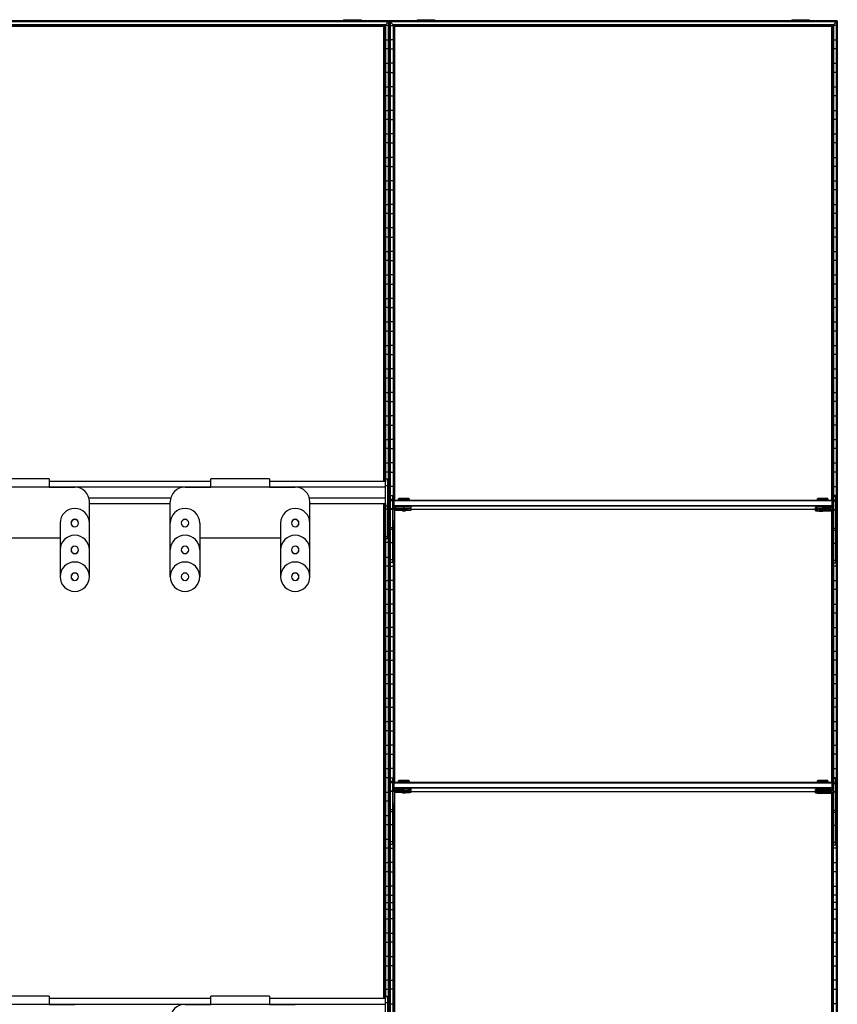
# Model space of a CAD drawing. Header units: millimetres. Extents: x -305 to 1920, y -1202 to 1202.
# Tile 6 of 6: x 808 to 1920, y -139 to 1202. Entities that reach past the tile are written whole.
import ezdxf

# ---------------------------------------------------------------- set-up
doc = ezdxf.new("R2010")
doc.units = ezdxf.units.MM

msp = doc.modelspace()

# ---------------------------------------------------------------- linework, layer by layer
at = {"color": 7, "linetype": 'Continuous', "lineweight": 25}
for p, q in [((1920.4, 1200), (-304.9, 1200)), ((1310.3, 1199.6), (305.2, 1199.6)), ((1309.5, 1198.8), (306, 1198.8)), ((1309.1, 1198.5), (306.4, 1198.5)), ((1305.4, 1194.7), (310.1, 1194.7)), ((1305, 1194.4), (310.5, 1194.4)), ((1304.2, 1193.6), (311.3, 1193.6)), ((1303.9, 1193.2), (311.6, 1193.2)), ((1248.5, 1201.6), (1248.5, 1200)), ((1248.5, 1201.6), (1272.7, 1201.6)), ((1260.6, 1200), (1260.6, 1201.6)), ((1272.7, 1200), (1272.7, 1201.6)), ((1303.2, 1192.5), (1303.9, 1193.2)), ((1303.9, 573.2), (1303.9, 1193.2)), ((1305, 1194.4), (1304.2, 1193.6)), ((1304.2, 1193.6), (1304.2, 573.2)), ((1305, 573.2), (1305, 1194.4)), ((1305.4, 1194.7), (1309.1, 1198.5)), ((1305.4, 1194.7), (1305.4, 573.2)), ((1309.1, 1193.8), (1305.4, 1193.8)), ((1309.1, 1198.5), (1309.1, -1198.5)), ((1310.3, 1199.6), (1309.5, 1198.8)), ((1309.5, -1198.8), (1309.5, 1198.8)), ((1310.3, 1199.6), (1310.3, -1199.7)), ((1310.6, 1200), (1310.6, -1200)), ((1311, 1199.6), (1311, -1199.7)), ((1311.8, 1198.8), (1311, 1199.6)), ((1920, 1199.6), (1311, 1199.6)), ((1311.8, 1198.8), (1311.8, -1198.8)), ((1919.2, 1198.8), (1311.8, 1198.8)), ((1312.1, 1198.5), (1312.1, -1198.5)), ((1315.9, 1194.7), (1312.1, 1198.5)), ((1918.9, 1198.5), (1312.1, 1198.5)), ((1312.1, 1193.8), (1315.9, 1193.8)), ((1315.9, 1194.7), (1315.9, 536.5)), ((1915.1, 1194.7), (1315.9, 1194.7)), ((1317, 1193.6), (1316.2, 1194.4)), ((1914.8, 1194.4), (1316.2, 1194.4)), ((1316.2, 537.1), (1316.2, 1194.4)), ((1914, 1193.6), (1317, 1193.6)), ((1317, 1193.6), (1317, 547)), ((1317.4, 547.4), (1317.4, 1193.2)), ((1318.1, 1192.5), (1317.4, 1193.2)), ((1913.6, 1193.2), (1317.4, 1193.2)), ((1348.5, 1201.6), (1348.5, 1200)), ((1348.5, 1201.6), (1372.7, 1201.6)), ((1360.6, 1200), (1360.6, 1201.6)), ((1372.7, 1200), (1372.7, 1201.6)), ((1858.3, 1201.6), (1858.3, 1200)), ((1858.3, 1201.6), (1882.5, 1201.6)), ((1870.4, 1200), (1870.4, 1201.6)), ((1882.5, 1200), (1882.5, 1201.6)), ((1912.9, 1192.5), (1913.6, 1193.2)), ((1913.6, 547.4), (1913.6, 1193.2)), ((1914, 1193.6), (1914.8, 1194.4)), ((1914, 1193.6), (1914, 547)), ((1914.8, 536.1), (1914.8, 1194.4)), ((1915.1, 1194.7), (1918.9, 1198.5)), ((1915.1, 1194.7), (1915.1, 535.5)), ((1918.9, 1193.8), (1915.1, 1193.8)), ((1918.9, 1198.5), (1918.9, -1198.5)), ((1919.2, 1198.8), (1920, 1199.6)), ((1919.2, -1198.8), (1919.2, 1198.8)), ((1920, 1199.6), (1920, -1199.7)), ((1920.4, -1200), (1920.4, 1200)), ((1303.2, 1192.5), (312.3, 1192.5)), ((1303.2, 573.2), (1303.2, 1192.5)), ((1912.9, 1192.5), (1318.1, 1192.5)), ((1318.1, 547.5), (1318.1, 1192.5)), ((1912.9, 547.5), (1912.9, 1192.5)), ((1305.4, 1174.2), (1309.1, 1174.2)), ((1315.9, 1174.2), (1312.1, 1174.2)), ((1915.1, 1174.2), (1918.9, 1174.2)), ((1309.1, 1161.8), (1305.4, 1161.8)), ((1312.1, 1161.8), (1315.9, 1161.8)), ((1918.9, 1161.8), (1915.1, 1161.8)), ((1305.4, 1142.2), (1309.1, 1142.2)), ((1315.9, 1142.2), (1312.1, 1142.2)), ((1915.1, 1142.2), (1918.9, 1142.2)), ((1309.1, 1129.8), (1305.4, 1129.8)), ((1312.1, 1129.8), (1315.9, 1129.8)), ((1918.9, 1129.8), (1915.1, 1129.8)), ((1305.4, 1110.2), (1309.1, 1110.2)), ((1315.9, 1110.2), (1312.1, 1110.2)), ((1915.1, 1110.2), (1918.9, 1110.2)), ((1309.1, 1097.8), (1305.4, 1097.8)), ((1312.1, 1097.8), (1315.9, 1097.8)), ((1918.9, 1097.8), (1915.1, 1097.8)), ((1305.4, 1078.2), (1309.1, 1078.2)), ((1315.9, 1078.2), (1312.1, 1078.2)), ((1915.1, 1078.2), (1918.9, 1078.2)), ((1309.1, 1065.8), (1305.4, 1065.8)), ((1312.1, 1065.8), (1315.9, 1065.8)), ((1918.9, 1065.8), (1915.1, 1065.8)), ((1305.4, 1046.2), (1309.1, 1046.2)), ((1315.9, 1046.2), (1312.1, 1046.2)), ((1915.1, 1046.2), (1918.9, 1046.2)), ((1309.1, 1033.8), (1305.4, 1033.8)), ((1312.1, 1033.8), (1315.9, 1033.8)), ((1918.9, 1033.8), (1915.1, 1033.8)), ((1305.4, 1014.2), (1309.1, 1014.2)), ((1315.9, 1014.2), (1312.1, 1014.2)), ((1915.1, 1014.2), (1918.9, 1014.2)), ((1309.1, 1001.8), (1305.4, 1001.8)), ((1312.1, 1001.8), (1315.9, 1001.8)), ((1918.9, 1001.8), (1915.1, 1001.8)), ((1305.4, 982.2), (1309.1, 982.2)), ((1315.9, 982.2), (1312.1, 982.2)), ((1915.1, 982.2), (1918.9, 982.2)), ((1309.1, 969.8), (1305.4, 969.8)), ((1312.1, 969.8), (1315.9, 969.8)), ((1918.9, 969.8), (1915.1, 969.8)), ((1305.4, 950.2), (1309.1, 950.2)), ((1315.9, 950.2), (1312.1, 950.2)), ((1915.1, 950.2), (1918.9, 950.2)), ((1309.1, 937.8), (1305.4, 937.8)), ((1312.1, 937.8), (1315.9, 937.8)), ((1918.9, 937.8), (1915.1, 937.8)), ((1305.4, 918.2), (1309.1, 918.2)), ((1315.9, 918.2), (1312.1, 918.2)), ((1915.1, 918.2), (1918.9, 918.2)), ((1309.1, 905.8), (1305.4, 905.8)), ((1312.1, 905.8), (1315.9, 905.8)), ((1918.9, 905.8), (1915.1, 905.8)), ((1305.4, 886.2), (1309.1, 886.2)), ((1315.9, 886.2), (1312.1, 886.2)), ((1915.1, 886.2), (1918.9, 886.2)), ((1309.1, 873.8), (1305.4, 873.8)), ((1312.1, 873.8), (1315.9, 873.8)), ((1918.9, 873.8), (1915.1, 873.8)), ((1305.4, 854.2), (1309.1, 854.2)), ((1315.9, 854.2), (1312.1, 854.2)), ((1915.1, 854.2), (1918.9, 854.2)), ((1309.1, 841.8), (1305.4, 841.8)), ((1312.1, 841.8), (1315.9, 841.8)), ((1918.9, 841.8), (1915.1, 841.8)), ((1305.4, 822.2), (1309.1, 822.2)), ((1315.9, 822.2), (1312.1, 822.2)), ((1915.1, 822.2), (1918.9, 822.2)), ((1309.1, 809.8), (1305.4, 809.8)), ((1312.1, 809.8), (1315.9, 809.8)), ((1918.9, 809.8), (1915.1, 809.8)), ((1305.4, 790.2), (1309.1, 790.2)), ((1309.1, 777.8), (1305.4, 777.8)), ((1315.9, 790.2), (1312.1, 790.2)), ((1312.1, 777.8), (1315.9, 777.8)), ((1915.1, 790.2), (1918.9, 790.2)), ((1918.9, 777.8), (1915.1, 777.8)), ((1305.4, 758.2), (1309.1, 758.2)), ((1315.9, 758.2), (1312.1, 758.2)), ((1915.1, 758.2), (1918.9, 758.2)), ((1309.1, 745.8), (1305.4, 745.8)), ((1312.1, 745.8), (1315.9, 745.8)), ((1918.9, 745.8), (1915.1, 745.8)), ((1305.4, 726.2), (1309.1, 726.2)), ((1315.9, 726.2), (1312.1, 726.2)), ((1915.1, 726.2), (1918.9, 726.2)), ((1309.1, 713.8), (1305.4, 713.8)), ((1312.1, 713.8), (1315.9, 713.8)), ((1918.9, 713.8), (1915.1, 713.8)), ((1305.4, 694.2), (1309.1, 694.2)), ((1315.9, 694.2), (1312.1, 694.2)), ((1915.1, 694.2), (1918.9, 694.2)), ((1309.1, 681.8), (1305.4, 681.8)), ((1312.1, 681.8), (1315.9, 681.8)), ((1918.9, 681.8), (1915.1, 681.8)), ((1305.4, 662.2), (1309.1, 662.2)), ((1315.9, 662.2), (1312.1, 662.2)), ((1915.1, 662.2), (1918.9, 662.2)), ((1309.1, 649.8), (1305.4, 649.8)), ((1312.1, 649.8), (1315.9, 649.8)), ((1918.9, 649.8), (1915.1, 649.8)), ((1305.4, 630.2), (1309.1, 630.2)), ((1315.9, 630.2), (1312.1, 630.2)), ((1915.1, 630.2), (1918.9, 630.2)), ((1309.1, 617.8), (1305.4, 617.8)), ((1312.1, 617.8), (1315.9, 617.8)), ((1918.9, 617.8), (1915.1, 617.8)), ((1305.4, 598.2), (1309.1, 598.2)), ((1315.9, 598.2), (1312.1, 598.2)), ((1915.1, 598.2), (1918.9, 598.2)), ((847.7, 576.4), (767.7, 576.4)), ((847.7, 576.4), (847.7, 565.4)), ((1147.7, 576.4), (1067.7, 576.4)), ((1067.7, 565.4), (1067.7, 576.4)), ((1147.7, 576.4), (1147.7, 565.4)), ((1309.1, 585.8), (1305.4, 585.8)), ((1312.1, 585.8), (1315.9, 585.8)), ((1918.9, 585.8), (1915.1, 585.8)), ((309.7, 565.7), (1305.7, 565.7)), ((1067.7, 573.2), (847.7, 573.2)), ((847.7, 565.4), (882.7, 565.4)), ((1032.7, 565.4), (1067.7, 565.4)), ((1305.7, 573.2), (1147.7, 573.2)), ((1147.7, 565.4), (1182.7, 565.4)), ((1308.7, 576.2), (1305.7, 576.2)), ((1305.7, 494.8), (1305.7, 576.2)), ((1308.7, 567.2), (1305.7, 567.2)), ((1308.7, 494.8), (1308.7, 576.2)), ((1308.7, 566.2), (1309.1, 566.2)), ((1315.9, 566.2), (1312.1, 566.2)), ((1915.1, 566.2), (1918.9, 566.2)), ((902, 550.7), (1013.5, 550.7)), ((1202, 550.7), (1305.7, 550.7)), ((1309.1, 553.8), (1308.7, 553.8)), ((1312.1, 553.8), (1315.9, 553.8)), ((1312.5, 462.8), (1312.5, 553.8)), ((1315.5, 462.8), (1315.5, 553.8)), ((1323.7, 549.9), (1323, 549.1)), ((1330.5, 547.8), (1330.5, 550)), ((1338, 549.1), (1337.2, 549.9)), ((1893.7, 549.9), (1893, 549.1)), ((1900.5, 547.8), (1900.5, 550)), ((1908, 549.1), (1907.2, 549.9)), ((1918.9, 553.8), (1915.1, 553.8)), ((1915.5, 461.8), (1915.5, 552.8)), ((1915.5, 552.8), (1918.5, 552.8)), ((1918.5, 461.8), (1918.5, 552.8)), ((902.7, 443.4), (902.7, 545.4)), ((902.7, 543.2), (1012.7, 543.2)), ((1012.7, 443.4), (1012.7, 545.4)), ((1202.7, 443.4), (1202.7, 545.4)), ((1202.7, 543.2), (1305.7, 543.2)), ((1303.2, -130.8), (1303.2, 543.2)), ((1303.9, -130.8), (1303.9, 543.2)), ((1304.2, 543.2), (1304.2, -130.8)), ((1305, -130.8), (1305, 543.2)), ((1305.4, 543.2), (1305.4, -130.8)), ((1308.7, 539.3), (1305.7, 539.3)), ((1315.5, 548.5), (1312.5, 548.5)), ((1315.5, 546.6), (1312.5, 546.6)), ((1316.5, 546.5), (1317.5, 547.5)), ((1316.5, 546.5), (1316.5, 537.5)), ((1316.5, 546.5), (1317.5, 546.5)), ((1317.5, 540.5), (1316.5, 540.5)), ((1317.5, 539.5), (1316.5, 540.5)), ((1317.5, 538.3), (1317.5, 547.5)), ((1317.5, 547.5), (1913.5, 547.5)), ((1913.5, 546.5), (1317.5, 546.5)), ((1317.5, 540.5), (1913.5, 540.5)), ((1913.5, 539.5), (1317.5, 539.5)), ((1319.5, 536.5), (1319.5, 538.8)), ((1330.5, 538.8), (1319.5, 538.8)), ((1330.5, 536.8), (1319.5, 536.8)), ((1319.5, 536.5), (1328, 536.5)), ((1319.5, 533.9), (1319.5, 536.2)), ((1328, 536.2), (1319.5, 536.2)), ((1323, 549.1), (1323, 547.7)), ((1323.7, 547.7), (1323.7, 547.5)), ((1328, 536.7), (1328, 536.2)), ((1328, 536.2), (1328.5, 535.7)), ((1330.5, 547.8), (1330.5, 547.5)), ((1330.5, 536.8), (1330.5, 538.8)), ((1330.5, 535.7), (1330.5, 536.7)), ((1332.5, 535.7), (1333, 536.2)), ((1333, 536.2), (1333, 536.7)), ((1337.2, 547.5), (1337.2, 547.7)), ((1338, 547.7), (1338, 549.1)), ((1340.5, 536.7), (1340.5, 538.7)), ((1890.5, 535.7), (1890.5, 537.7)), ((1893, 549.1), (1893, 547.7)), ((1893.7, 547.7), (1893.7, 547.5)), ((1893.7, 538.7), (1893.7, 537.8)), ((1900.5, 547.8), (1900.5, 547.5)), ((1900.5, 535.8), (1900.5, 538.8)), ((1911.5, 537.8), (1900.5, 537.8)), ((1907.2, 547.5), (1907.2, 547.7)), ((1907.2, 537.8), (1907.2, 538.7)), ((1908, 547.7), (1908, 549.1)), ((1911.5, 535.5), (1911.5, 537.8)), ((1913.5, 537.3), (1913.5, 547.5)), ((1914.5, 546.5), (1913.5, 547.5)), ((1914.5, 546.5), (1913.5, 546.5)), ((1913.5, 540.5), (1914.5, 540.5)), ((1913.5, 539.5), (1914.5, 540.5)), ((1914.5, 546.5), (1914.5, 536.5)), ((1918.5, 547.5), (1915.5, 547.5)), ((1918.5, 545.6), (1915.5, 545.6)), ((1305.4, 534.2), (1305.7, 534.2)), ((1308.7, 535.5), (1305.7, 535.5)), ((1308.7, 534.2), (1309.1, 534.2)), ((1312.5, 534.2), (1312.1, 534.2)), ((1315.5, 535.6), (1312.5, 535.6)), ((1315.5, 535.1), (1312.5, 535.1)), ((1317.5, 534.8), (1315.5, 534.8)), ((1317.5, 534.8), (1317.5, 515.9)), ((1318.1, 163.5), (1318.1, 533.3)), ((1330.5, 534.2), (1319.5, 534.2)), ((1319.5, 533.9), (1328, 533.9)), ((1328, 534), (1328, 533.5)), ((1328, 533.5), (1328.5, 533)), ((1330.5, 534.2), (1330.5, 535.6)), ((1330.5, 533.1), (1330.5, 534.1)), ((1332.5, 533), (1333, 533.5)), ((1333, 533.5), (1333, 534)), ((1340.5, 534), (1340.5, 536)), ((1340.5, 535.2), (1893.7, 535.2)), ((1890.5, 533), (1890.5, 535)), ((1893.7, 535.5), (1893.7, 535.2)), ((1898.5, 535.7), (1898.5, 535.7)), ((1898.5, 533.1), (1898.5, 533)), ((1911.5, 535.8), (1900.5, 535.8)), ((1900.5, 535.7), (1900.5, 535.7)), ((1900.5, 535.6), (1900.5, 535.6)), ((1900.5, 533.2), (1900.5, 535.5)), ((1900.5, 535.5), (1911.5, 535.5)), ((1911.5, 535.2), (1900.5, 535.2)), ((1911.5, 533.2), (1900.5, 533.2)), ((1900.5, 533.1), (1900.5, 533.1)), ((1900.5, 533), (1900.5, 533)), ((1900.5, 532.9), (1911.5, 532.9)), ((1902.5, 535.7), (1902.5, 535.7)), ((1902.5, 533), (1902.5, 533.1)), ((1907.2, 535.2), (1907.2, 535.5)), ((1911.5, 532.9), (1911.5, 535.2)), ((1912, 535.2), (1912.5, 535.2)), ((1912.9, 163.5), (1912.9, 532.3)), ((1913.5, 533.8), (1913.5, 514.9)), ((1913.5, 533.8), (1915.5, 533.8)), ((1918.5, 534.6), (1915.5, 534.6)), ((1915.5, 534.2), (1915.5, 534.2)), ((1918.5, 534.1), (1915.5, 534.1)), ((1918.5, 534.2), (1918.9, 534.2)), ((862.7, 516.4), (862.7, 443.4)), ((1052.7, 516.4), (1052.7, 443.4)), ((1162.7, 516.4), (1162.7, 443.4)), ((1305.7, 521.8), (1305.4, 521.8)), ((1309.1, 521.8), (1308.7, 521.8)), ((1312.1, 521.8), (1312.5, 521.8)), ((1315.5, 510.1), (1312.5, 510.1)), ((1317.5, 518.8), (1315.5, 518.8)), ((1317.5, 518.5), (1315.5, 518.5)), ((1317.5, 516.2), (1315.5, 516.2)), ((1317.5, 515.9), (1315.5, 515.9)), ((1315.9, 515.9), (1315.9, 152.5)), ((1316.2, 153.1), (1316.2, 515.9)), ((1317, 515.9), (1317, 163)), ((1317.4, 163.4), (1317.4, 515.9)), ((1913.5, 517.8), (1915.5, 517.8)), ((1913.5, 517.5), (1915.5, 517.5)), ((1913.5, 515.2), (1915.5, 515.2)), ((1913.5, 514.9), (1915.5, 514.9)), ((1913.6, 163.4), (1913.6, 514.9)), ((1914, 514.9), (1914, 163)), ((1914.8, 152.1), (1914.8, 514.9)), ((1915.1, 514.9), (1915.1, 151.5)), ((1918.9, 521.8), (1918.5, 521.8)), ((752.7, 496.4), (862.7, 496.4)), ((1052.7, 496.4), (1162.7, 496.4)), ((1305.4, 502.2), (1305.7, 502.2)), ((1308.7, 497.7), (1305.7, 497.7)), ((1308.7, 502.2), (1309.1, 502.2)), ((1312.5, 502.2), (1312.1, 502.2)), ((1315.5, 507.5), (1312.5, 507.5)), ((1315.9, 502.2), (1315.5, 502.2)), ((1915.1, 502.2), (1915.5, 502.2)), ((1918.5, 509.1), (1915.5, 509.1)), ((1918.5, 506.5), (1915.5, 506.5)), ((1918.5, 502.2), (1918.9, 502.2)), ((1309.1, 489.8), (1305.4, 489.8)), ((1308.7, 494.8), (1305.7, 494.8)), ((1312.1, 489.8), (1312.5, 489.8)), ((1315.5, 489.6), (1312.5, 489.6)), ((1315.5, 489.8), (1315.9, 489.8)), ((1915.5, 489.8), (1915.1, 489.8)), ((1918.5, 488.6), (1915.5, 488.6)), ((1918.9, 489.8), (1918.5, 489.8)), ((1305.4, 470.2), (1309.1, 470.2)), ((1312.5, 470.2), (1312.1, 470.2)), ((1315.9, 470.2), (1315.5, 470.2)), ((1915.1, 470.2), (1915.5, 470.2)), ((1918.5, 470.2), (1918.9, 470.2)), ((1309.1, 457.8), (1305.4, 457.8)), ((1312.1, 457.8), (1315.9, 457.8)), ((1315.5, 466.4), (1312.5, 466.4)), ((1315.5, 462.8), (1312.5, 462.8)), ((1918.9, 457.8), (1915.1, 457.8)), ((1918.5, 465.4), (1915.5, 465.4)), ((1918.5, 461.8), (1915.5, 461.8)), ((1305.4, 438.2), (1309.1, 438.2)), ((1315.9, 438.2), (1312.1, 438.2)), ((1915.1, 438.2), (1918.9, 438.2)), ((1309.1, 425.8), (1305.4, 425.8)), ((1312.1, 425.8), (1315.9, 425.8)), ((1918.9, 425.8), (1915.1, 425.8)), ((1305.4, 406.2), (1309.1, 406.2)), ((1315.9, 406.2), (1312.1, 406.2)), ((1915.1, 406.2), (1918.9, 406.2)), ((1309.1, 393.8), (1305.4, 393.8)), ((1312.1, 393.8), (1315.9, 393.8)), ((1918.9, 393.8), (1915.1, 393.8)), ((1305.4, 374.2), (1309.1, 374.2)), ((1315.9, 374.2), (1312.1, 374.2)), ((1915.1, 374.2), (1918.9, 374.2)), ((1309.1, 361.8), (1305.4, 361.8)), ((1312.1, 361.8), (1315.9, 361.8)), ((1918.9, 361.8), (1915.1, 361.8)), ((1305.4, 342.2), (1309.1, 342.2)), ((1315.9, 342.2), (1312.1, 342.2)), ((1915.1, 342.2), (1918.9, 342.2)), ((1309.1, 329.8), (1305.4, 329.8)), ((1312.1, 329.8), (1315.9, 329.8)), ((1918.9, 329.8), (1915.1, 329.8)), ((1305.4, 310.2), (1309.1, 310.2)), ((1315.9, 310.2), (1312.1, 310.2)), ((1915.1, 310.2), (1918.9, 310.2)), ((1309.1, 297.8), (1305.4, 297.8)), ((1312.1, 297.8), (1315.9, 297.8)), ((1918.9, 297.8), (1915.1, 297.8)), ((1305.4, 278.2), (1309.1, 278.2)), ((1315.9, 278.2), (1312.1, 278.2)), ((1915.1, 278.2), (1918.9, 278.2)), ((1309.1, 265.8), (1305.4, 265.8)), ((1312.1, 265.8), (1315.9, 265.8)), ((1918.9, 265.8), (1915.1, 265.8)), ((1305.4, 246.2), (1309.1, 246.2)), ((1315.9, 246.2), (1312.1, 246.2)), ((1915.1, 246.2), (1918.9, 246.2)), ((1309.1, 233.8), (1305.4, 233.8)), ((1312.1, 233.8), (1315.9, 233.8)), ((1918.9, 233.8), (1915.1, 233.8)), ((1305.4, 214.2), (1309.1, 214.2)), ((1309.1, 201.8), (1305.4, 201.8)), ((1315.9, 214.2), (1312.1, 214.2)), ((1312.1, 201.8), (1315.9, 201.8)), ((1915.1, 214.2), (1918.9, 214.2)), ((1918.9, 201.8), (1915.1, 201.8)), ((1305.4, 182.2), (1309.1, 182.2)), ((1315.9, 182.2), (1312.1, 182.2)), ((1915.1, 182.2), (1918.9, 182.2)), ((1309.1, 169.8), (1305.4, 169.8)), ((1312.1, 169.8), (1315.9, 169.8)), ((1312.5, 78.8), (1312.5, 169.8)), ((1315.5, 164.5), (1312.5, 164.5)), ((1315.5, 162.6), (1312.5, 162.6)), ((1315.5, 78.8), (1315.5, 169.8)), ((1316.5, 162.5), (1317.5, 163.5)), ((1316.5, 162.5), (1316.5, 153.5)), ((1316.5, 162.5), (1317.5, 162.5)), ((1317.5, 154.3), (1317.5, 163.5)), ((1317.5, 163.5), (1913.5, 163.5)), ((1913.5, 162.5), (1317.5, 162.5)), ((1323.7, 165.9), (1323, 165.1)), ((1323, 165.1), (1323, 163.7)), ((1323.7, 163.7), (1323.7, 163.5)), ((1330.5, 163.8), (1330.5, 166)), ((1330.5, 163.8), (1330.5, 163.5)), ((1338, 165.1), (1337.2, 165.9)), ((1337.2, 163.5), (1337.2, 163.7)), ((1338, 163.7), (1338, 165.1)), ((1893.7, 165.9), (1893, 165.1)), ((1893, 165.1), (1893, 163.7)), ((1893.7, 163.7), (1893.7, 163.5)), ((1900.5, 163.8), (1900.5, 166)), ((1900.5, 163.8), (1900.5, 163.5)), ((1908, 165.1), (1907.2, 165.9)), ((1907.2, 163.5), (1907.2, 163.7)), ((1908, 163.7), (1908, 165.1)), ((1913.5, 153.3), (1913.5, 163.5)), ((1914.5, 162.5), (1913.5, 163.5)), ((1914.5, 162.5), (1913.5, 162.5)), ((1914.5, 162.5), (1914.5, 152.5)), ((1918.9, 169.8), (1915.1, 169.8)), ((1915.5, 77.8), (1915.5, 168.8)), ((1915.5, 168.8), (1918.5, 168.8)), ((1918.5, 163.5), (1915.5, 163.5)), ((1918.5, 161.6), (1915.5, 161.6)), ((1918.5, 77.8), (1918.5, 168.8)), ((1305.4, 150.2), (1309.1, 150.2)), ((1312.5, 150.2), (1312.1, 150.2)), ((1315.5, 151.6), (1312.5, 151.6)), ((1315.5, 151.1), (1312.5, 151.1)), ((1317.5, 150.8), (1315.5, 150.8)), ((1317.5, 155.5), (1316.5, 156.5)), ((1317.5, 156.5), (1316.5, 156.5)), ((1317.5, 156.5), (1913.5, 156.5)), ((1913.5, 155.5), (1317.5, 155.5)), ((1317.5, 150.8), (1317.5, 131.9)), ((1318.1, -220.5), (1318.1, 149.3)), ((1319.5, 152.5), (1319.5, 154.8)), ((1330.5, 154.8), (1319.5, 154.8)), ((1330.5, 152.8), (1319.5, 152.8)), ((1319.5, 152.5), (1328, 152.5)), ((1319.5, 149.9), (1319.5, 152.2)), ((1328, 152.2), (1319.5, 152.2)), ((1330.5, 150.2), (1319.5, 150.2)), ((1319.5, 149.9), (1328, 149.9)), ((1328, 152.7), (1328, 152.2)), ((1328, 152.2), (1328.5, 151.7)), ((1328, 150), (1328, 149.5)), ((1328, 149.5), (1328.5, 149)), ((1330.5, 152.8), (1330.5, 154.8)), ((1330.5, 151.7), (1330.5, 152.7)), ((1330.5, 150.2), (1330.5, 151.6)), ((1330.5, 149.1), (1330.5, 150.1)), ((1332.5, 151.7), (1333, 152.2)), ((1332.5, 149), (1333, 149.5)), ((1333, 152.2), (1333, 152.7)), ((1333, 149.5), (1333, 150)), ((1340.5, 152.7), (1340.5, 154.7)), ((1340.5, 150), (1340.5, 152)), ((1340.5, 151.2), (1893.7, 151.2)), ((1890.5, 151.7), (1890.5, 153.7)), ((1890.5, 149), (1890.5, 151)), ((1893.7, 154.7), (1893.7, 153.8)), ((1893.7, 151.5), (1893.7, 151.2)), ((1898.5, 151.7), (1898.5, 151.7)), ((1898.5, 149.1), (1898.5, 149)), ((1900.5, 151.8), (1900.5, 154.8)), ((1911.5, 153.8), (1900.5, 153.8)), ((1911.5, 151.8), (1900.5, 151.8)), ((1900.5, 151.7), (1900.5, 151.7)), ((1900.5, 151.6), (1900.5, 151.6)), ((1900.5, 151.5), (1911.5, 151.5)), ((1900.5, 149.2), (1900.5, 151.5)), ((1911.5, 151.2), (1900.5, 151.2)), ((1911.5, 149.2), (1900.5, 149.2)), ((1900.5, 149.1), (1900.5, 149.1)), ((1900.5, 149), (1900.5, 149)), ((1900.5, 148.9), (1911.5, 148.9)), ((1902.5, 151.7), (1902.5, 151.7)), ((1902.5, 149), (1902.5, 149.1)), ((1907.2, 153.8), (1907.2, 154.7)), ((1907.2, 151.2), (1907.2, 151.5)), ((1911.5, 151.5), (1911.5, 153.8)), ((1911.5, 148.9), (1911.5, 151.2)), ((1912, 151.2), (1912.5, 151.2)), ((1912.9, -220.5), (1912.9, 148.3)), ((1913.5, 156.5), (1914.5, 156.5)), ((1913.5, 155.5), (1914.5, 156.5)), ((1913.5, 149.8), (1913.5, 130.9)), ((1913.5, 149.8), (1915.5, 149.8)), ((1918.5, 150.6), (1915.5, 150.6)), ((1915.5, 150.2), (1915.5, 150.2)), ((1918.5, 150.1), (1915.5, 150.1)), ((1918.5, 150.2), (1918.9, 150.2)), ((1309.1, 137.8), (1305.4, 137.8)), ((1312.1, 137.8), (1312.5, 137.8)), ((1317.5, 134.8), (1315.5, 134.8)), ((1317.5, 134.5), (1315.5, 134.5)), ((1918.9, 137.8), (1918.5, 137.8)), ((1315.5, 126.1), (1312.5, 126.1)), ((1315.5, 123.5), (1312.5, 123.5)), ((1317.5, 132.2), (1315.5, 132.2)), ((1317.5, 131.9), (1315.5, 131.9)), ((1315.9, -231.5), (1315.9, 131.9)), ((1316.2, 131.9), (1316.2, -230.9)), ((1317, -221), (1317, 131.9)), ((1317.4, 131.9), (1317.4, -220.6)), ((1913.5, 133.8), (1915.5, 133.8)), ((1913.5, 133.5), (1915.5, 133.5)), ((1913.5, 131.2), (1915.5, 131.2)), ((1913.5, 130.9), (1915.5, 130.9)), ((1913.6, 130.9), (1913.6, -220.6)), ((1914, -221), (1914, 130.9)), ((1914.8, 130.9), (1914.8, -231.9)), ((1915.1, -232.5), (1915.1, 130.9)), ((1918.5, 125.1), (1915.5, 125.1)), ((1918.5, 122.5), (1915.5, 122.5)), ((1305.4, 118.2), (1309.1, 118.2)), ((1312.5, 118.2), (1312.1, 118.2)), ((1315.9, 118.2), (1315.5, 118.2)), ((1915.1, 118.2), (1915.5, 118.2)), ((1918.5, 118.2), (1918.9, 118.2)), ((1309.1, 105.8), (1305.4, 105.8)), ((1312.1, 105.8), (1312.5, 105.8)), ((1315.5, 105.6), (1312.5, 105.6)), ((1315.5, 105.8), (1315.9, 105.8)), ((1915.5, 105.8), (1915.1, 105.8)), ((1918.5, 104.6), (1915.5, 104.6)), ((1918.9, 105.8), (1918.5, 105.8)), ((1305.4, 86.2), (1309.1, 86.2)), ((1312.5, 86.2), (1312.1, 86.2)), ((1315.5, 82.4), (1312.5, 82.4)), ((1315.9, 86.2), (1315.5, 86.2)), ((1915.1, 86.2), (1915.5, 86.2)), ((1918.5, 81.4), (1915.5, 81.4)), ((1918.5, 86.2), (1918.9, 86.2)), ((1309.1, 73.8), (1305.4, 73.8)), ((1312.1, 73.8), (1315.9, 73.8)), ((1315.5, 78.8), (1312.5, 78.8)), ((1918.9, 73.8), (1915.1, 73.8)), ((1918.5, 77.8), (1915.5, 77.8)), ((1305.4, 54.2), (1309.1, 54.2)), ((1315.9, 54.2), (1312.1, 54.2)), ((1915.1, 54.2), (1918.9, 54.2)), ((1309.1, 41.8), (1305.4, 41.8)), ((1312.1, 41.8), (1315.9, 41.8)), ((1918.9, 41.8), (1915.1, 41.8)), ((1305.4, 22.2), (1309.1, 22.2)), ((1315.9, 22.2), (1312.1, 22.2)), ((1915.1, 22.2), (1918.9, 22.2)), ((1303.2, 0), (1318.1, 0)), ((1309.1, 9.8), (1305.4, 9.8)), ((1312.1, 9.8), (1315.9, 9.8)), ((1920.4, 0), (1912.9, 0)), ((1918.9, 9.8), (1915.1, 9.8)), ((1309.1, -9.8), (1305.4, -9.8)), ((1312.1, -9.8), (1315.9, -9.8)), ((1918.9, -9.8), (1915.1, -9.8)), ((1305.4, -22.2), (1309.1, -22.2)), ((1315.9, -22.2), (1312.1, -22.2)), ((1915.1, -22.2), (1918.9, -22.2)), ((1309.1, -41.8), (1305.4, -41.8)), ((1312.1, -41.8), (1315.9, -41.8)), ((1918.9, -41.8), (1915.1, -41.8)), ((1305.4, -54.2), (1309.1, -54.2)), ((1315.9, -54.2), (1312.1, -54.2)), ((1915.1, -54.2), (1918.9, -54.2)), ((1309.1, -73.8), (1305.4, -73.8)), ((1312.1, -73.8), (1315.9, -73.8)), ((1918.9, -73.8), (1915.1, -73.8)), ((1305.4, -86.2), (1309.1, -86.2)), ((1315.9, -86.2), (1312.1, -86.2)), ((1915.1, -86.2), (1918.9, -86.2)), ((1309.1, -105.8), (1305.4, -105.8)), ((1312.1, -105.8), (1315.9, -105.8)), ((1918.9, -105.8), (1915.1, -105.8)), ((1305.4, -118.2), (1309.1, -118.2)), ((1315.9, -118.2), (1312.1, -118.2)), ((1915.1, -118.2), (1918.9, -118.2)), ((847.7, -127.7), (767.7, -127.7)), ((847.7, -127.7), (847.7, -138.7)), ((1067.7, -130.8), (847.7, -130.8)), ((1147.7, -127.7), (1067.7, -127.7)), ((1067.7, -138.7), (1067.7, -127.7)), ((1147.7, -127.7), (1147.7, -138.7)), ((1305.7, -130.8), (1147.7, -130.8)), ((1308.7, -127.8), (1305.7, -127.8)), ((1305.7, -209.2), (1305.7, -127.8)), ((1308.7, -209.2), (1308.7, -127.8)), ((309.7, -138.3), (1305.7, -138.3)), ((847.7, -138.7), (882.7, -138.7)), ((1032.7, -138.7), (1067.7, -138.7)), ((1147.7, -138.7), (1182.7, -138.7)), ((1308.7, -136.8), (1305.7, -136.8)), ((1309.1, -137.8), (1308.7, -137.8)), ((1312.1, -137.8), (1315.9, -137.8)), ((1918.9, -137.8), (1915.1, -137.8))]:
    msp.add_line(p, q, dxfattribs=at)
at = {"color": 7, "linetype": 'Continuous', "lineweight": 25, "flags": 128}
for points in [[(1319.5, 536.2), (1318.7, 536.1), (1318.2, 536)], [(1323.7, 547.6), (1323.7, 547.6), (1323.2, 547.6), (1323, 547.7), (1323.2, 547.7), (1323.7, 547.7), (1324.6, 547.7), (1325.8, 547.8), (1327.2, 547.8), (1328.8, 547.8), (1330.5, 547.8)], [(1330.5, 547.8), (1332.2, 547.8), (1333.7, 547.8), (1335.2, 547.8), (1336.4, 547.7), (1337.2, 547.7), (1337.8, 547.7), (1338, 547.7), (1337.8, 547.6), (1337.2, 547.6), (1337.2, 547.6)], [(1330.5, 536.2), (1331.4, 536.2), (1332.3, 536.2), (1332.8, 536.2), (1333, 536.2), (1333, 536.2)], [(1893.4, 547.6), (1893.2, 547.6), (1893, 547.7), (1893.2, 547.7), (1893.7, 547.7), (1894.6, 547.7), (1895.8, 547.8), (1897.2, 547.8), (1898.8, 547.8), (1900.5, 547.8)], [(1893.7, 547.6), (1893.7, 547.6), (1893.5, 547.6)], [(1900.5, 547.8), (1902.2, 547.8), (1903.7, 547.8), (1905.2, 547.8), (1906.4, 547.7), (1907.2, 547.7), (1907.8, 547.7), (1908, 547.7), (1907.8, 547.6), (1907.2, 547.6), (1907.2, 547.6)], [(1330.5, 535.7), (1329.7, 535.7), (1329.1, 535.7), (1328.6, 535.7), (1328.5, 535.7), (1328.6, 535.6), (1329.1, 535.6), (1329.7, 535.6), (1330.5, 535.6)], [(1330.5, 533.1), (1329.7, 533.1), (1329.1, 533.1), (1328.6, 533.1), (1328.5, 533), (1328.6, 533), (1329.1, 533), (1329.7, 533), (1330.5, 533)], [(1330.5, 535.6), (1331.3, 535.6), (1331.9, 535.6), (1332.3, 535.6), (1332.5, 535.7), (1332.3, 535.7), (1331.9, 535.7), (1331.3, 535.7), (1330.5, 535.7)], [(1330.5, 533), (1331.3, 533), (1331.9, 533), (1332.3, 533), (1332.5, 533), (1332.3, 533.1), (1331.9, 533.1), (1331.3, 533.1), (1330.5, 533.1)], [(1900.5, 535.6), (1899.6, 535.6), (1898.9, 535.6), (1898.4, 535.6), (1898.2, 535.7), (1898.4, 535.7), (1898.9, 535.7), (1899.6, 535.7), (1900.5, 535.7)], [(1900.5, 533), (1899.6, 533), (1898.9, 533), (1898.4, 533), (1898.2, 533), (1898.4, 533.1), (1898.9, 533.1), (1899.6, 533.1), (1900.5, 533.1)], [(1900.5, 535.7), (1899.7, 535.7), (1899.1, 535.7), (1898.6, 535.7), (1898.5, 535.7), (1898.6, 535.6), (1899.1, 535.6), (1899.7, 535.6), (1900.5, 535.6)], [(1900.5, 533.1), (1899.7, 533.1), (1899.1, 533.1), (1898.6, 533.1), (1898.5, 533), (1898.6, 533), (1899.1, 533), (1899.7, 533), (1900.5, 533)], [(1900.5, 535.6), (1901.3, 535.6), (1901.9, 535.6), (1902.3, 535.6), (1902.5, 535.7), (1902.3, 535.7), (1901.9, 535.7), (1901.3, 535.7), (1900.5, 535.7)], [(1900.5, 535.7), (1901.4, 535.7), (1902.1, 535.7), (1902.6, 535.7), (1902.7, 535.7), (1902.6, 535.6), (1902.1, 535.6), (1901.4, 535.6), (1900.5, 535.6)], [(1900.5, 533), (1901.3, 533), (1901.9, 533), (1902.3, 533), (1902.5, 533), (1902.3, 533.1), (1901.9, 533.1), (1901.3, 533.1), (1900.5, 533.1)], [(1900.5, 533.1), (1901.4, 533.1), (1902.1, 533.1), (1902.6, 533.1), (1902.7, 533), (1902.6, 533), (1902.1, 533), (1901.4, 533), (1900.5, 533)], [(1912.8, 535), (1912.3, 535.1), (1911.5, 535.2)], [(1323.4, 163.6), (1323.2, 163.6), (1323, 163.7), (1323.2, 163.7), (1323.7, 163.7), (1324.6, 163.7), (1325.8, 163.8), (1327.2, 163.8), (1328.8, 163.8), (1330.5, 163.8)], [(1323.7, 163.6), (1323.7, 163.6), (1323.5, 163.6)], [(1330.5, 163.8), (1332.2, 163.8), (1333.7, 163.8), (1335.2, 163.8), (1336.4, 163.7), (1337.2, 163.7), (1337.8, 163.7), (1338, 163.7), (1337.8, 163.6), (1337.2, 163.6), (1337.2, 163.6)], [(1893.7, 163.6), (1893.7, 163.6), (1893.2, 163.6), (1893, 163.7), (1893.2, 163.7), (1893.7, 163.7), (1894.6, 163.7), (1895.8, 163.8), (1897.2, 163.8), (1898.8, 163.8), (1900.5, 163.8)], [(1900.5, 163.8), (1902.2, 163.8), (1903.7, 163.8), (1905.2, 163.8), (1906.4, 163.7), (1907.2, 163.7), (1907.8, 163.7), (1908, 163.7), (1907.8, 163.6), (1907.2, 163.6), (1907.2, 163.6)], [(1319.5, 152.2), (1318.7, 152.1), (1318.2, 152)], [(1328, 152.2), (1328, 152.2), (1328.2, 152.2), (1328.7, 152.2), (1329.5, 152.2), (1330.5, 152.2)], [(1330.5, 151.7), (1329.7, 151.7), (1329.1, 151.7), (1328.6, 151.7), (1328.5, 151.7), (1328.6, 151.6), (1329.1, 151.6), (1329.7, 151.6), (1330.5, 151.6)], [(1330.5, 149.1), (1329.7, 149.1), (1329.1, 149.1), (1328.6, 149.1), (1328.5, 149), (1328.6, 149), (1329.1, 149), (1329.7, 149), (1330.5, 149)], [(1330.5, 152.2), (1331.4, 152.2), (1332.3, 152.2), (1332.8, 152.2), (1333, 152.2), (1333, 152.2)], [(1330.5, 151.6), (1331.3, 151.6), (1331.9, 151.6), (1332.3, 151.6), (1332.5, 151.7), (1332.3, 151.7), (1331.9, 151.7), (1331.3, 151.7), (1330.5, 151.7)], [(1330.5, 149), (1331.3, 149), (1331.9, 149), (1332.3, 149), (1332.5, 149), (1332.3, 149.1), (1331.9, 149.1), (1331.3, 149.1), (1330.5, 149.1)], [(1900.5, 151.6), (1899.6, 151.6), (1898.9, 151.6), (1898.4, 151.6), (1898.2, 151.7), (1898.4, 151.7), (1898.9, 151.7), (1899.6, 151.7), (1900.5, 151.7)], [(1900.5, 149), (1899.6, 149), (1898.9, 149), (1898.4, 149), (1898.2, 149), (1898.4, 149.1), (1898.9, 149.1), (1899.6, 149.1), (1900.5, 149.1)], [(1900.5, 151.7), (1899.7, 151.7), (1899.1, 151.7), (1898.6, 151.7), (1898.5, 151.7), (1898.6, 151.6), (1899.1, 151.6), (1899.7, 151.6), (1900.5, 151.6)], [(1900.5, 149.1), (1899.7, 149.1), (1899.1, 149.1), (1898.6, 149.1), (1898.5, 149), (1898.6, 149), (1899.1, 149), (1899.7, 149), (1900.5, 149)], [(1900.5, 151.6), (1901.3, 151.6), (1901.9, 151.6), (1902.3, 151.6), (1902.5, 151.7), (1902.3, 151.7), (1901.9, 151.7), (1901.3, 151.7), (1900.5, 151.7)], [(1900.5, 151.7), (1901.4, 151.7), (1902.1, 151.7), (1902.6, 151.7), (1902.7, 151.7), (1902.6, 151.6), (1902.1, 151.6), (1901.4, 151.6), (1900.5, 151.6)], [(1900.5, 149), (1901.3, 149), (1901.9, 149), (1902.3, 149), (1902.5, 149), (1902.3, 149.1), (1901.9, 149.1), (1901.3, 149.1), (1900.5, 149.1)], [(1900.5, 149.1), (1901.4, 149.1), (1902.1, 149.1), (1902.6, 149.1), (1902.7, 149), (1902.6, 149), (1902.1, 149), (1901.4, 149), (1900.5, 149)], [(1912.8, 151), (1912.3, 151.1), (1911.5, 151.2)]]:
    msp.add_lwpolyline(points, dxfattribs=at)
at = {"color": 7, "linetype": 'Continuous', "lineweight": 25}
for centre, radius, start, end in [((882.7, 545.4), 20, 0, 90), ((1032.7, 545.4), 20, 90, 180), ((1182.7, 545.4), 20, 0, 90), ((1329, 442.7), 107.3, 89.1797, 92.7854), ((1332.6, 473.4), 76.6, 86.4932, 91.5417), ((1899, 442.7), 107.3, 89.1797, 92.7854), ((1902.6, 473.4), 76.6, 86.4932, 91.5417), ((882.7, 516.4), 20, 0, 180), ((1032.7, 516.4), 20, 0, 180), ((1182.7, 516.4), 20, 0, 180), ((1319.5, 534.8), 4, 89.9956, 179.9956), ((1319.5, 534.8), 2, 89.9956, 179.9956), ((1319.5, 534.5), 2, 89.9956, 179.9956), ((1328.9, 425.8), 123.4, 89.2585, 92.7412), ((1328.9, 443.4), 104.4, 89.1473, 92.8524), ((1329.9, 500.4), 35.8, 89.0014, 92.9983), ((1332.6, 457.6), 91.7, 86.6554, 91.3449), ((1332.6, 473.8), 74, 86.3875, 91.6128), ((1333, 395.5), 143.4, 87.0017, 90.9986), ((1333, 393.5), 143.4, 87.0017, 90.9986), ((1334.1, 654.3), 117.9, 269.4668, 273.1146), ((1334.8, 450.2), 86, 86.2109, 91.2077), ((1898, 394.5), 143.4, 89.0014, 92.9983), ((1898.9, 425.8), 123.4, 89.2585, 92.7412), ((1898.9, 443.4), 104.4, 89.1473, 92.8524), ((1898.9, 434.4), 104.4, 89.1473, 92.8524), ((1902.6, 457.6), 91.7, 86.6554, 91.3449), ((1902.6, 473.8), 74, 86.3875, 91.6128), ((1902.6, 464.8), 74, 86.3875, 91.6128), ((1911.5, 533.8), 4, 0.0044, 90.0044), ((1319.5, 532.2), 2, 89.9956, 179.9956), ((1319.5, 531.9), 2, 89.9956, 179.9956), ((1329.9, 497.7), 35.8, 89.0014, 92.9983), ((1333, 390.8), 143.4, 87.0017, 90.9986), ((1331.1, 497.7), 35.8, 87.0017, 90.9986), ((1334.1, 651.7), 117.9, 269.4668, 273.1146), ((1898, 392.5), 143.4, 89.0014, 92.9983), ((1898, 678.9), 143.4, 267.0017, 270.9986), ((1898, 391.8), 143.4, 89.0014, 92.9983), ((1898, 389.8), 143.4, 89.0014, 92.9983), ((1898, 676.2), 143.4, 267.0017, 270.9986), ((1911.5, 533.8), 2, 0.0044, 90.0044), ((1911.5, 533.5), 2, 0.0044, 90.0044), ((1911.5, 531.2), 2, 0.0044, 90.0044), ((1911.5, 530.9), 2, 0.0044, 90.0044), ((882.7, 516.4), 5.1, 0, 180), ((882.7, 516.4), 5.1, 180, 0), ((882.7, 516.4), 5, 0, 180), ((882.7, 516.4), 5.05, 0, 180), ((882.7, 516.4), 5, 180, 0), ((882.7, 516.4), 5.05, 180, 0), ((1032.7, 516.4), 5.1, 0, 180), ((1032.7, 516.4), 5.1, 180, 0), ((1032.7, 516.4), 5, 360, 180), ((1032.7, 516.4), 5.05, 0, 180), ((1032.7, 516.4), 5, 180, 360), ((1032.7, 516.4), 5.05, 180, 0), ((1182.7, 516.4), 5.1, 0, 180), ((1182.7, 516.4), 5.1, 180, 360), ((1182.7, 516.4), 5, 0, 180), ((1182.7, 516.4), 5.05, 360, 180), ((1182.7, 516.4), 5, 180, 0), ((1182.7, 516.4), 5.05, 180, 0), ((882.7, 479.9), 20, 0, 180), ((1032.7, 479.9), 20, 0, 180), ((1182.7, 479.9), 20, 0, 180), ((882.7, 479.9), 5.1, 360, 180), ((882.7, 479.9), 5, 0, 180), ((1032.7, 479.9), 5.1, 0, 180), ((1032.7, 479.9), 5, 360, 180), ((1182.7, 479.9), 5.1, 0, 180), ((1182.7, 479.9), 5, 0, 180), ((882.7, 479.9), 5.1, 180, 0), ((882.7, 479.9), 5, 180, 0), ((1032.7, 479.9), 5.1, 180, 0), ((1032.7, 479.9), 5, 180, 0), ((1182.7, 479.9), 5.1, 180, 360), ((1182.7, 479.9), 5, 180, 0), ((882.7, 443.4), 20, 0, 180), ((1032.7, 443.4), 20, 0, 180), ((1182.7, 443.4), 20, 0, 180), ((882.7, 443.4), 20, 180, 0), ((882.7, 443.4), 5.1, 360, 180), ((882.7, 443.4), 5.1, 180, 0), ((882.7, 443.4), 5, 0, 180), ((882.7, 443.4), 5, 180, 0), ((1032.7, 443.4), 20, 180, 0), ((1032.7, 443.4), 5.1, 0, 180), ((1032.7, 443.4), 5.1, 180, 0), ((1032.7, 443.4), 5, 360, 180), ((1032.7, 443.4), 5, 180, 360), ((1182.7, 443.4), 20, 180, 0), ((1182.7, 443.4), 5.1, 0, 180), ((1182.7, 443.4), 5.1, 180, 360), ((1182.7, 443.4), 5, 0, 180), ((1182.7, 443.4), 5, 180, 0), ((1328.9, 41.8), 123.4, 89.2585, 92.7412), ((1329, 58.7), 107.3, 89.1797, 92.7854), ((1328.9, 59.4), 104.4, 89.1473, 92.8524), ((1332.6, 89.4), 76.6, 86.4932, 91.5417), ((1332.6, 73.6), 91.7, 86.6554, 91.3449), ((1332.6, 89.8), 74, 86.3875, 91.6128), ((1898.9, 41.8), 123.4, 89.2585, 92.7412), ((1899, 58.7), 107.3, 89.1797, 92.7854), ((1898.9, 59.4), 104.4, 89.1473, 92.8524), ((1902.6, 89.4), 76.6, 86.4932, 91.5417), ((1902.6, 73.6), 91.7, 86.6554, 91.3449), ((1902.6, 89.8), 74, 86.3875, 91.6128), ((1319.5, 150.8), 4, 89.9956, 179.9956), ((1319.5, 150.8), 2, 89.9956, 179.9956), ((1319.5, 150.5), 2, 89.9956, 179.9956), ((1319.5, 148.2), 2, 89.9956, 179.9956), ((1319.5, 147.9), 2, 89.9956, 179.9956), ((1329.9, 113.7), 35.8, 89.0014, 92.9983), ((1333, 11.5), 143.4, 87.0017, 90.9986), ((1333, 9.5), 143.4, 87.0017, 90.9986), ((1333, 6.8), 143.4, 87.0017, 90.9986), ((1331.1, 113.7), 35.8, 87.0017, 90.9986), ((1334.1, 270.3), 117.9, 269.4668, 273.1146), ((1334.8, 66.2), 86, 86.2109, 91.2077), ((1334.1, 267.7), 117.9, 269.4668, 273.1146), ((1898, 10.5), 143.4, 89.0014, 92.9983), ((1898, 8.5), 143.4, 89.0014, 92.9983), ((1898, 294.9), 143.4, 267.0017, 270.9986), ((1898, 7.8), 143.4, 89.0014, 92.9983), ((1898, 5.8), 143.4, 89.0014, 92.9983), ((1898, 292.2), 143.4, 267.0017, 270.9986), ((1898.9, 50.4), 104.4, 89.1473, 92.8524), ((1902.6, 80.8), 74, 86.3875, 91.6128), ((1911.5, 149.8), 4, 0.0044, 90.0044), ((1911.5, 149.8), 2, 0.0044, 90.0044), ((1911.5, 149.5), 2, 0.0044, 90.0044), ((1911.5, 147.2), 2, 0.0044, 90.0044), ((1911.5, 146.9), 2, 0.0044, 90.0044), ((1032.7, -158.7), 20, 90, 180)]:
    msp.add_arc(centre, radius, start, end, dxfattribs=at)
for points, knots in [([(1303.9, 1193.2), (1303.9, 1193.3), (1303.9, 1193.3), (1303.9, 1193.3), (1304, 1193.4), (1304.1, 1193.5), (1304.2, 1193.6), (1304.2, 1193.6)], [0, 0, 0, 0, 0.146754, 0.316126, 0.510248, 0.757793, 1, 1, 1, 1]), ([(1303.9, 1193.2), (1303.9, 1193.3), (1303.9, 1193.3), (1303.9, 1193.3), (1304, 1193.4), (1304.1, 1193.5), (1304.2, 1193.6), (1304.2, 1193.6)], [0, 0, 0, 0, 0.146754, 0.316126, 0.510248, 0.757793, 1, 1, 1, 1]), ([(1305, 1194.4), (1305.1, 1194.4), (1305.2, 1194.5), (1305.3, 1194.7), (1305.3, 1194.7), (1305.4, 1194.7), (1305.4, 1194.7), (1305.4, 1194.7)], [0, 0, 0, 0, 0.31012, 0.616121, 0.758896, 0.886022, 1, 1, 1, 1]), ([(1305, 1194.4), (1305.1, 1194.4), (1305.2, 1194.5), (1305.3, 1194.7), (1305.3, 1194.7), (1305.4, 1194.7), (1305.4, 1194.7), (1305.4, 1194.7)], [0, 0, 0, 0, 0.3101202, 0.6161208, 0.7588957, 0.8860224, 1, 1, 1, 1]), ([(1309.1, 1198.5), (1309.1, 1198.5), (1309.1, 1198.5), (1309.2, 1198.6), (1309.2, 1198.6), (1309.3, 1198.7), (1309.4, 1198.8), (1309.5, 1198.8)], [0, 0, 0, 0, 0.1467542, 0.3161257, 0.5102478, 0.7577933, 1, 1, 1, 1]), ([(1309.1, 1198.5), (1309.1, 1198.5), (1309.1, 1198.5), (1309.2, 1198.6), (1309.2, 1198.6), (1309.3, 1198.7), (1309.4, 1198.8), (1309.5, 1198.8)], [0, 0, 0, 0, 0.146754, 0.316126, 0.510248, 0.757793, 1, 1, 1, 1]), ([(1310.3, 1199.6), (1310.3, 1199.7), (1310.4, 1199.8), (1310.5, 1199.9), (1310.6, 1200), (1310.6, 1200), (1310.6, 1200), (1310.6, 1200)], [0, 0, 0, 0, 0.31012, 0.616121, 0.758896, 0.886022, 1, 1, 1, 1]), ([(1310.3, 1199.6), (1310.3, 1199.7), (1310.4, 1199.8), (1310.5, 1199.9), (1310.6, 1200), (1310.6, 1200), (1310.6, 1200), (1310.6, 1200)], [0, 0, 0, 0, 0.31012, 0.616121, 0.758896, 0.886022, 1, 1, 1, 1]), ([(1311, 1199.6), (1310.9, 1199.7), (1310.8, 1199.8), (1310.7, 1199.9), (1310.6, 1200), (1310.6, 1200), (1310.6, 1200), (1310.6, 1200)], [0, 0, 0, 0, 0.31012, 0.616121, 0.758896, 0.886022, 1, 1, 1, 1]), ([(1311, 1199.6), (1310.9, 1199.7), (1310.8, 1199.8), (1310.7, 1199.9), (1310.6, 1200), (1310.6, 1200), (1310.6, 1200), (1310.6, 1200)], [0, 0, 0, 0, 0.3101202, 0.6161208, 0.7588957, 0.8860224, 1, 1, 1, 1]), ([(1312.1, 1198.5), (1312.1, 1198.5), (1312.1, 1198.5), (1312.1, 1198.6), (1312, 1198.6), (1311.9, 1198.7), (1311.8, 1198.8), (1311.8, 1198.8)], [0, 0, 0, 0, 0.1467542, 0.3161257, 0.5102478, 0.7577933, 1, 1, 1, 1]), ([(1312.1, 1198.5), (1312.1, 1198.5), (1312.1, 1198.5), (1312.1, 1198.6), (1312, 1198.6), (1311.9, 1198.7), (1311.8, 1198.8), (1311.8, 1198.8)], [0, 0, 0, 0, 0.146754, 0.316126, 0.510248, 0.757793, 1, 1, 1, 1]), ([(1316.2, 1194.4), (1316.2, 1194.4), (1316.1, 1194.5), (1316, 1194.7), (1315.9, 1194.7), (1315.9, 1194.7), (1315.9, 1194.7), (1315.9, 1194.7)], [0, 0, 0, 0, 0.31012, 0.616121, 0.758896, 0.886022, 1, 1, 1, 1]), ([(1316.2, 1194.4), (1316.2, 1194.4), (1316.1, 1194.5), (1316, 1194.7), (1315.9, 1194.7), (1315.9, 1194.7), (1315.9, 1194.7), (1315.9, 1194.7)], [0, 0, 0, 0, 0.31012, 0.616121, 0.758896, 0.886022, 1, 1, 1, 1]), ([(1317.4, 1193.2), (1317.4, 1193.3), (1317.4, 1193.3), (1317.3, 1193.3), (1317.2, 1193.4), (1317.1, 1193.5), (1317.1, 1193.6), (1317, 1193.6)], [0, 0, 0, 0, 0.146754, 0.316126, 0.510248, 0.757793, 1, 1, 1, 1]), ([(1317.4, 1193.2), (1317.4, 1193.3), (1317.4, 1193.3), (1317.3, 1193.3), (1317.2, 1193.4), (1317.1, 1193.5), (1317.1, 1193.6), (1317, 1193.6)], [0, 0, 0, 0, 0.146754, 0.316126, 0.510248, 0.757793, 1, 1, 1, 1]), ([(1913.6, 1193.2), (1913.6, 1193.3), (1913.6, 1193.3), (1913.7, 1193.3), (1913.7, 1193.4), (1913.8, 1193.5), (1913.9, 1193.6), (1914, 1193.6)], [0, 0, 0, 0, 0.146754, 0.316126, 0.510248, 0.757793, 1, 1, 1, 1]), ([(1913.6, 1193.2), (1913.6, 1193.3), (1913.6, 1193.3), (1913.7, 1193.3), (1913.7, 1193.4), (1913.8, 1193.5), (1913.9, 1193.6), (1914, 1193.6)], [0, 0, 0, 0, 0.1467542, 0.3161257, 0.5102478, 0.7577933, 1, 1, 1, 1]), ([(1914.8, 1194.4), (1914.8, 1194.4), (1914.9, 1194.5), (1915, 1194.7), (1915.1, 1194.7), (1915.1, 1194.7), (1915.1, 1194.7), (1915.1, 1194.7)], [0, 0, 0, 0, 0.31012, 0.616121, 0.758896, 0.886022, 1, 1, 1, 1]), ([(1914.8, 1194.4), (1914.8, 1194.4), (1914.9, 1194.5), (1915, 1194.7), (1915.1, 1194.7), (1915.1, 1194.7), (1915.1, 1194.7), (1915.1, 1194.7)], [0, 0, 0, 0, 0.31012, 0.616121, 0.758896, 0.886022, 1, 1, 1, 1]), ([(1918.9, 1198.5), (1918.9, 1198.5), (1918.9, 1198.5), (1918.9, 1198.6), (1919, 1198.6), (1919.1, 1198.7), (1919.2, 1198.8), (1919.2, 1198.8)], [0, 0, 0, 0, 0.1467542, 0.3161257, 0.5102478, 0.7577933, 1, 1, 1, 1]), ([(1918.9, 1198.5), (1918.9, 1198.5), (1918.9, 1198.5), (1918.9, 1198.6), (1919, 1198.6), (1919.1, 1198.7), (1919.2, 1198.8), (1919.2, 1198.8)], [0, 0, 0, 0, 0.146754, 0.316126, 0.510248, 0.757793, 1, 1, 1, 1]), ([(1920, 1199.6), (1920.1, 1199.7), (1920.2, 1199.8), (1920.3, 1199.9), (1920.3, 1200), (1920.4, 1200), (1920.4, 1200), (1920.4, 1200)], [0, 0, 0, 0, 0.31012, 0.616121, 0.758896, 0.886022, 1, 1, 1, 1]), ([(1920, 1199.6), (1920.1, 1199.7), (1920.2, 1199.8), (1920.3, 1199.9), (1920.3, 1200), (1920.4, 1200), (1920.4, 1200), (1920.4, 1200)], [0, 0, 0, 0, 0.31012, 0.616121, 0.758896, 0.886022, 1, 1, 1, 1])]:
    msp.add_open_spline(points, degree=3, knots=knots, dxfattribs=at)

doc.saveas('drawing.dxf')
